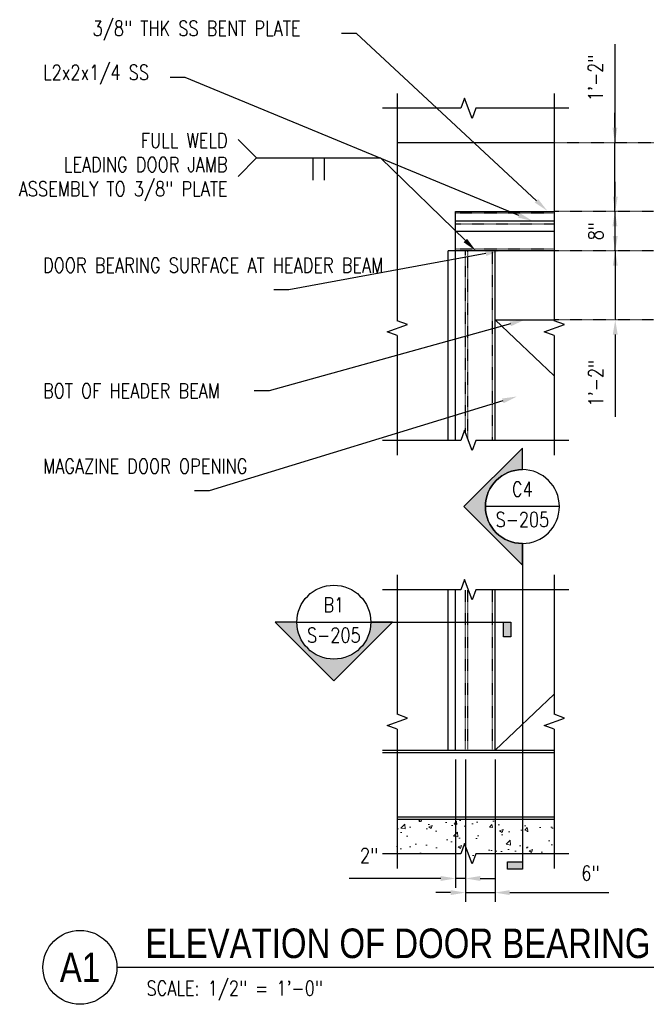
# Model space of a CAD drawing. Header units: inches. Extents: x 56 to 1759, y 30 to 684.
# Tile 5 of 12: x 258 to 385, y 477 to 676. Entities that reach past the tile are written whole.
import ezdxf
from ezdxf import colors
from ezdxf.entities.mleader import LeaderData, LeaderLine
from ezdxf.enums import TextEntityAlignment as Align
from ezdxf.math import Vec2, Vec3

# ---------------------------------------------------------------- set-up
doc = ezdxf.new("R2010")
doc.units = ezdxf.units.IN
doc.header["$MEASUREMENT"] = 0
doc.linetypes.add('Hidden 3_32_', pattern=[0.140625, 0.09375, -0.046875])
for name, color, linetype in [('A-DETL-HDLN', 90, 'Hidden 3_32_'), ('S-ANNO-DIMS', 1, 'Continuous'), ('S-ANNO-NOTE', 2, 'Continuous'), ('S-ANNO-SYMB', 2, 'Continuous'), ('S-ANNO-TEXT', 2, 'Continuous'), ('S-ANNO-TITL', 2, 'Continuous'), ('S-DETL-LIGHT', 2, 'Continuous'), ('S-DETL-MEDM', 3, 'Continuous')]:
    doc.layers.add(name, color=color, linetype=linetype)
doc.layers.add('A-WALL-PATT', color=9, linetype='Continuous', lineweight=18, true_color=0x808080)
doc.styles.add('Annotative', font='romans.shx', dxfattribs={"width": 0.8, "height": 0.125})
doc.styles.add('Arial', font='romans.shx', dxfattribs={"width": 0.8})
doc.styles.add('ROMANS', font='romans.shx', dxfattribs={"width": 0.8})
doc.styles.add('Title', font='swiss.ttf')
doc.styles.add('TITLES', font='swiss.ttf', dxfattribs={"width": 0.8, "height": 0.25})
doc.dimstyles.new('Annotative', dxfattribs={"dimscale": 0, "dimtxt": 0.125, "dimasz": 0.125, "dimexe": 0.078125, "dimexo": 0.078125, "dimgap": 0.09, "dimtad": 1, "dimdec": 3, "dimzin": 3, "dimdsep": 46, "dimlunit": 4, "dimtxsty": 'Annotative', "dimcen": 0.09, "dimclrt": 2, "dimazin": 2, "dimtfac": 1, "dimtdec": 3, "dimtmove": 0, "dimatfit": 0, "dimfxl": 1, "dimfrac": 2, "dimtolj": 1, "dimtzin": 0, "dimarcsym": 0})

# ---------------------------------------------------------------- blocks, each defined once
blk = doc.blocks.new('*D57')
at = {"layer": 'Defpoints', "color": 0, "transparency": 16777216}
for p in [(366, 629.38), (366, 615.38), (378.38, 615.38)]:
    blk.add_point(p, dxfattribs=at)
at = {"layer": 'S-ANNO-DIMS', "color": 0, "lineweight": -2, "transparency": 16777216}
for p, q in [((378.38, 632.38), (378.38, 635.38)), ((378.38, 629.38), (378.38, 615.38)), ((378.38, 612.38), (378.38, 595.69))]:
    blk.add_line(p, q, dxfattribs=at)
at = {"layer": 'S-ANNO-DIMS', "color": 0, "transparency": 16777216}
for points in [[(377.88, 632.38), (378.88, 632.38), (378.38, 629.38)], [(377.88, 612.38), (378.88, 612.38), (378.38, 615.38)]]:
    blk.add_solid(points, dxfattribs=at)
at = {"layer": 'S-ANNO-DIMS', "color": 2, "lineweight": -3, "transparency": 16777216, "insert": (374.44, 602.54), "char_height": 3, "attachment_point": 5, "rotation": 90, "style": 'Annotative'}
blk.add_mtext('\\A1;1\'-2"', dxfattribs=at)
blk = doc.blocks.new('*D58')
at = {"layer": 'Defpoints', "color": 0, "transparency": 16777216}
for p in [(346, 528.08), (348, 528.08), (348, 502.06)]:
    blk.add_point(p, dxfattribs=at)
at = {"layer": 'S-ANNO-DIMS', "color": 0, "lineweight": -2, "transparency": 16777216}
for p, q in [((346, 526.21), (346, 500.19)), ((348, 526.21), (348, 500.19)), ((343, 502.06), (324.44, 502.06)), ((348, 502.06), (346, 502.06)), ((351, 502.06), (354, 502.06))]:
    blk.add_line(p, q, dxfattribs=at)
at = {"layer": 'S-ANNO-DIMS', "color": 0, "transparency": 16777216}
for points in [[(343, 502.56), (343, 501.56), (346, 502.06)], [(351, 502.56), (351, 501.56), (348, 502.06)]]:
    blk.add_solid(points, dxfattribs=at)
at = {"layer": 'S-ANNO-DIMS', "color": 2, "lineweight": -3, "transparency": 16777216, "insert": (326.6, 508.22), "char_height": 3, "attachment_point": 1, "line_spacing_factor": 0.983083, "style": 'Annotative'}
blk.add_mtext('\\A1;2"', dxfattribs=at)
blk = doc.blocks.new('*D59')
at = {"layer": 'Defpoints', "color": 0, "transparency": 16777216}
for p in [(354, 528.08), (348, 515.73), (354, 499.19)]:
    blk.add_point(p, dxfattribs=at)
at = {"layer": 'S-ANNO-DIMS', "color": 0, "lineweight": -2, "transparency": 16777216}
for p, q in [((354, 526.21), (354, 497.31)), ((348, 513.86), (348, 497.31)), ((345, 499.19), (342, 499.19)), ((348, 499.19), (354, 499.19)), ((357, 499.19), (377.1, 499.19))]:
    blk.add_line(p, q, dxfattribs=at)
at = {"layer": 'S-ANNO-DIMS', "color": 0, "transparency": 16777216}
for points in [[(345, 499.69), (345, 498.69), (348, 499.19)], [(357, 499.69), (357, 498.69), (354, 499.19)]]:
    blk.add_solid(points, dxfattribs=at)
at = {"layer": 'S-ANNO-DIMS', "color": 2, "lineweight": -3, "transparency": 16777216, "insert": (373.34, 503.13), "char_height": 3, "attachment_point": 5, "style": 'Annotative'}
blk.add_mtext('\\A1;6"', dxfattribs=at)
blk = doc.blocks.new('*D61')
at = {"layer": 'Defpoints', "color": 0, "transparency": 16777216}
for p in [(366, 651.38), (378.31, 651.38), (366, 637.38)]:
    blk.add_point(p, dxfattribs=at)
at = {"layer": 'S-ANNO-DIMS', "color": 0, "lineweight": -2, "transparency": 16777216}
for p, q in [((378.31, 671.32), (378.31, 651.38)), ((378.31, 654.38), (378.31, 657.38)), ((378.31, 637.38), (378.31, 651.38)), ((378.31, 637.38), (378.31, 651.38)), ((378.31, 634.38), (378.31, 631.38))]:
    blk.add_line(p, q, dxfattribs=at)
at = {"layer": 'S-ANNO-DIMS', "color": 0, "transparency": 16777216}
for points in [[(377.81, 654.38), (378.81, 654.38), (378.31, 651.38)], [(377.81, 634.38), (378.81, 634.38), (378.31, 637.38)]]:
    blk.add_solid(points, dxfattribs=at)
at = {"layer": 'S-ANNO-DIMS', "color": 2, "transparency": 16777216, "insert": (374.36, 664.48), "char_height": 3, "attachment_point": 5, "rotation": 90, "style": 'Annotative'}
blk.add_mtext('\\A1;1\'-2"', dxfattribs=at)
blk = doc.blocks.new('*D62')
at = {"layer": 'Defpoints', "color": 0, "transparency": 16777216}
for p in [(378.38, 637.38), (390.77, 637.38), (366, 629.38)]:
    blk.add_point(p, dxfattribs=at)
at = {"layer": 'S-ANNO-DIMS', "color": 0, "lineweight": -2, "transparency": 16777216}
for p, q in [((378.38, 640.38), (378.38, 643.38)), ((378.38, 629.38), (378.38, 637.38)), ((378.38, 626.38), (378.38, 623.38))]:
    blk.add_line(p, q, dxfattribs=at)
at = {"layer": 'S-ANNO-DIMS', "color": 0, "transparency": 16777216}
for points in [[(377.88, 640.38), (378.88, 640.38), (378.38, 637.38)], [(377.88, 626.38), (378.88, 626.38), (378.38, 629.38)]]:
    blk.add_solid(points, dxfattribs=at)
at = {"layer": 'S-ANNO-DIMS', "color": 2, "transparency": 16777216, "insert": (374.44, 633.38), "char_height": 3, "attachment_point": 5, "rotation": 90, "style": 'Annotative', "bg_fill": 3, "box_fill_scale": 1.25, "bg_fill_color": 256, "bg_fill_true_color": 13158600, "bg_fill_transparency": 0}
blk.add_mtext('\\A1;8"', dxfattribs=at)
blk = doc.blocks.new('*U106')
blk.add_line((0, 0), (9.6222, 0))
blk.add_circle((-0.3126, 0), 0.3126)
at = {"style": 'Title'}
for tag, p, height in [('TITLE1', (0.2408, 0.3775), 0.25), ('SCALE', (0.25, -0.1768), 0.0984)]:
    blk.add_attdef(tag, p, '', height=height, dxfattribs=at)
blk.add_attdef('TITLE2', text='', height=0.25, dxfattribs=at).set_placement((0.2408, 0.3281), align=Align.TOP_LEFT)
blk.add_attdef('NUMBER', text='', height=0.25, dxfattribs=at).set_placement((-0.3126, 0), align=Align.MIDDLE_CENTER)
blk = doc.blocks.new('*U111')
at = {"lineweight": -3}
h = blk.add_hatch(color=256, dxfattribs=at)
edge = h.paths.add_edge_path()
edge.add_line((-0.3125, 0), (-0.4947, 0))
edge.add_line((-0.4947, 0), (0, -0.4947))
edge.add_line((0, -0.4947), (0.4947, 0))
edge.add_line((0.4947, 0), (0.3125, 0))
edge.add_arc((0, 0), 0.3125, 180, 360, ccw=False)
blk.add_hatch(color=256, dxfattribs=at).paths.add_polyline_path([(1.4341, 0), (1.4966, 0), (1.4966, -0.125), (1.4341, -0.125)])
for p, q in [((-0.3125, 0), (0.3125, 0)), ((0.4947, 0), (0, -0.4947)), ((0, -0.4947), (-0.4947, 0))]:
    blk.add_line(p, q, dxfattribs=at)
at = {"linetype": 'Continuous', "lineweight": -3}
blk.add_line((0.3125, 0), (1.4966, 0), dxfattribs=at)
at = {"lineweight": -3, "flags": 128}
blk.add_lwpolyline([(-0.3125, 0), (-0.4947, 0), (0, -0.4947), (0.4947, 0), (0.3125, 0, -1), (-0.3125, 0)], format="xyb", close=True, dxfattribs=at)
blk.add_lwpolyline([(1.4341, 0), (1.4966, 0), (1.4966, -0.125), (1.4341, -0.125), (1.4341, 0)], close=True, dxfattribs=at)
blk.add_lwpolyline([(-0.3125, -0.0156), (-0.3125, -0.0156)], dxfattribs=at)
blk.add_lwpolyline([(-0.3125, -0.0156), (-0.3125, -0.0156)], dxfattribs=at)
at = {"lineweight": -3}
blk.add_circle((0, 0), 0.3125, dxfattribs=at)
at = {"linetype": 'Continuous', "lineweight": -3, "style": 'Arial'}
blk.add_attdef('X#', text='', height=0.0938, dxfattribs=at).set_placement((0, 0.0469), align=Align.BOTTOM_CENTER)
blk.add_attdef('X-###', text='', height=0.0938, dxfattribs=at).set_placement((0, -0.0469), align=Align.TOP_CENTER)
blk = doc.blocks.new('*U112')
at = {"lineweight": -3}
h = blk.add_hatch(color=256, dxfattribs=at)
edge = h.paths.add_edge_path()
edge.add_line((0, 1.3565), (0, 1.5388))
edge.add_line((0, 1.5388), (0.4947, 1.0441))
edge.add_line((0.4947, 1.0441), (0, 0.5493))
edge.add_line((0, 0.5493), (0, 0.7316))
edge.add_arc((0, 1.0441), 0.3125, 270, 450)
blk.add_hatch(color=256, dxfattribs=at).paths.add_polyline_path([(0, -1.9582), (0, -2.0207), (0.125, -2.0207), (0.125, -1.9582)])
for p, q in [((0.4947, 1.0441), (0, 1.5388)), ((-0.3125, 1.0441), (0.3125, 1.0441)), ((0, 0.5493), (0.4947, 1.0441))]:
    blk.add_line(p, q, dxfattribs=at)
at = {"linetype": 'Continuous', "lineweight": -3}
blk.add_line((0, 0.7316), (0, -2.0207), dxfattribs=at)
at = {"lineweight": -3, "flags": 128}
blk.add_lwpolyline([(0, 1.3565), (0, 1.5388), (0.4947, 1.0441), (0, 0.5493), (0, 0.7316, 1), (0, 1.3565)], format="xyb", close=True, dxfattribs=at)
blk.add_lwpolyline([(0.0156, 1.3565), (0.0156, 1.3565)], dxfattribs=at)
blk.add_lwpolyline([(0.0156, 1.3565), (0.0156, 1.3565)], dxfattribs=at)
blk.add_lwpolyline([(0, -1.9582), (0, -2.0207), (0.125, -2.0207), (0.125, -1.9582), (0, -1.9582)], close=True, dxfattribs=at)
at = {"lineweight": -3}
blk.add_circle((0, 1.0441), 0.3125, dxfattribs=at)
at = {"linetype": 'Continuous', "lineweight": -3, "style": 'Arial'}
blk.add_attdef('X#', text='', height=0.0938, dxfattribs=at).set_placement((0, 1.0909), align=Align.BOTTOM_CENTER)
blk.add_attdef('X-###', text='', height=0.0938, dxfattribs=at).set_placement((0, 0.9972), align=Align.TOP_CENTER)

msp = doc.modelspace()

# ---------------------------------------------------------------- hatches: boundary and pattern name
at = {"layer": 'A-WALL-PATT'}
h = msp.add_hatch(dxfattribs=at)
h.set_pattern_fill('AR-CONC', color=8, style=0)
h.set_pattern_definition([(50, (157.0557, -32.857), (7.1726, -0.62752), [0.75, -8.25]), (355, (157.056, -32.857), (-1.38751, 7.52192), [0.6, -6.6]), (100.4514, (157.6534, -32.909), (5.78509, 6.8944), [0.6374, -7.01142]), (46.1842, (157.056, -30.857), (10.67241, -1.65519), [1.125, -12.375]), (96.6356, (157.945, -30.995), (9.34662, 9.74119), [0.9561, -10.51714]), (351.1842, (157.056, -30.857), (9.34662, 9.74119), [0.9, -9.9]), (21, (158.0557, -31.357), (5.96907, -4.02619), [0.75, -8.25]), (326, (158.056, -31.357), (2.43315, 7.2515), [0.6, -6.6]), (71.4514, (158.553, -31.6924), (8.40222, 3.22531), [0.6374, -7.01142]), (37.5, (157.0557, -32.8568), (0.121599, 3.328939), [0, -6.52, 0, -6.7, 0, -6.625]), (7.5, (157.0557, -32.857), (2.630695, 3.944117), [0, -3.82, 0, -6.37, 0, -2.525]), (327.5, (154.8257, -32.8568), (5.338224, -0.225549), [0, -2.5, 0, -7.8, 0, -10.35]), (317.5, (153.8257, -32.857), (5.83186, 1.00105), [0, -3.25, 0, -5.18, 0, -7.35])])
h.paths.add_polyline_path([(365.9954, 514.08), (365.9954, 507.08), (350.0876, 507.08), (349.3376, 505.0194), (347.8376, 509.1406), (347.0876, 507.08), (334.1798, 507.08), (334.1798, 514.08)])

# ---------------------------------------------------------------- linework, layer by layer
at = {"layer": 'A-DETL-HDLN', "lineweight": -3}
for p, q in [((365.9954, 637.0058), (345.9954, 637.0058)), ((345.9954, 634.8808), (365.9954, 634.8808)), ((365.9954, 629.7558), (345.9954, 629.7558)), ((347.9954, 592.5446), (347.9954, 629.3808)), ((348.4954, 591.1709), (348.4954, 629.3808)), ((353.4954, 590.9176), (353.4954, 629.3808)), ((347.9954, 528.08), (347.9954, 560.6343)), ((348.4954, 528.08), (348.4954, 560.6343)), ((353.4954, 528.08), (353.4954, 560.6343))]:
    msp.add_line(p, q, dxfattribs=at)
at = {"layer": 'S-ANNO-DIMS', "linetype": 'Hidden 3_32_'}
for p, q in [((365.9954, 651.3808), (390.7696, 651.3808)), ((390.7696, 637.3808), (365.9954, 637.3808)), ((390.7696, 629.3808), (365.9954, 629.3808)), ((390.7696, 615.3808), (365.9954, 615.3808))]:
    msp.add_line(p, q, dxfattribs=at)
at = {"layer": 'S-ANNO-NOTE', "lineweight": -3}
msp.add_line((305.6375, 648.249), (330.7704, 648.249), dxfattribs=at)
at = {"layer": 'S-DETL-LIGHT', "lineweight": -3}
for p, q in [((365.9954, 661.3238), (365.9954, 615.2008)), ((317.079, 648.249), (317.079, 643.749)), ((319.329, 648.249), (319.329, 643.749)), ((365.9954, 635.3808), (345.9954, 635.3808)), ((345.9954, 633.3808), (365.9954, 633.3808)), ((344.4954, 590.9176), (344.4954, 629.3808)), ((365.9954, 629.3808), (344.4954, 629.3808)), ((353.9954, 590.9176), (353.9954, 629.3808)), ((332.1192, 612.9508), (336.2404, 614.4508)), ((336.2404, 614.4508), (334.1798, 615.2008)), ((363.9348, 612.9508), (368.056, 614.4508)), ((368.056, 614.4508), (365.9954, 615.2008)), ((334.1798, 612.2008), (332.1192, 612.9508)), ((365.9954, 612.2008), (363.9348, 612.9508)), ((365.9954, 612.2008), (365.9954, 587.9176)), ((365.9954, 563.6343), (365.9954, 535.3572)), ((344.4954, 528.08), (344.4954, 560.6343)), ((353.9954, 528.08), (353.9954, 560.6343)), ((336.2404, 534.6072), (334.1798, 535.3572)), ((368.056, 534.6072), (365.9954, 535.3572)), ((332.1192, 533.1072), (336.2404, 534.6072)), ((363.9348, 533.1072), (368.056, 534.6072)), ((334.1798, 532.3572), (332.1192, 533.1072)), ((365.9954, 532.3572), (363.9348, 533.1072)), ((365.9954, 532.3572), (365.9954, 504.08))]:
    msp.add_line(p, q, dxfattribs=at)
at = {"layer": 'S-DETL-LIGHT'}
for p, q in [((334.1798, 514.58), (365.9954, 514.58)), ((334.1798, 514.08), (365.9954, 514.08))]:
    msp.add_line(p, q, dxfattribs=at)
at = {"layer": 'S-DETL-LIGHT', "lineweight": -3}
for points in [[(334.1798, 661.3238), (334.1798, 615.2008)], [(368.9954, 658.3238), (350.0876, 658.3238), (349.3376, 656.2632), (347.8376, 660.3844), (347.0876, 658.3238), (331.1798, 658.3238)], [(334.1798, 612.2008), (334.1798, 587.9176)], [(368.9954, 590.9176), (350.0876, 590.9176), (349.3376, 588.8569), (347.8376, 592.9782), (347.0876, 590.9176), (331.1798, 590.9176)], [(334.1798, 563.6343), (334.1798, 535.3572)], [(368.9954, 560.6343), (350.0876, 560.6343), (349.3376, 558.5737), (347.8376, 562.695), (347.0876, 560.6343), (331.1798, 560.6343)], [(334.1798, 532.3572), (334.1798, 504.08)], [(368.9954, 507.08), (350.0876, 507.08), (349.3376, 505.0194), (347.8376, 509.1406), (347.0876, 507.08), (331.1798, 507.08)]]:
    msp.add_lwpolyline(points, dxfattribs=at)
at = {"layer": 'S-DETL-MEDM', "lineweight": -3}
for p, q in [((334.1798, 651.3808), (365.9954, 651.3808)), ((345.9954, 637.3808), (365.9954, 637.3808)), ((345.9954, 590.9176), (345.9954, 637.3808)), ((353.9954, 615.3808), (365.9954, 615.3808)), ((353.9954, 615.3808), (365.9954, 604.0246)), ((345.9954, 528.08), (345.9954, 560.6343)), ((353.9954, 528.08), (365.9954, 539.4363))]:
    msp.add_line(p, q, dxfattribs=at)
at = {"layer": 'S-DETL-MEDM'}
for p, q in [((331.1798, 528.08), (365.9954, 528.08)), ((331.1798, 527.58), (365.9954, 527.58))]:
    msp.add_line(p, q, dxfattribs=at)

# ---------------------------------------------------------------- block references
at = {"layer": 'S-ANNO-SYMB', "lineweight": -3}
ref = msp.add_blockref('*U112', (359.5415, 552.4509), dxfattribs=dict(at, xscale=-24, yscale=24, zscale=24))
ref.add_attrib('X-###', 'S-205', dxfattribs={"layer": 'S-ANNO-TEXT', "color": 1, "linetype": 'Continuous', "lineweight": -2, "height": 3, "style": 'ROMANS', "width": 0.796875}).set_placement((359.5415, 576.3831), align=Align.TOP_CENTER)
ref.add_attrib('X#', 'C4', dxfattribs={"layer": 'S-ANNO-TEXT', "color": 1, "linetype": 'Continuous', "lineweight": -2, "height": 3, "style": 'ROMANS', "width": 0.796875}).set_placement((359.5415, 578.6331), align=Align.BOTTOM_CENTER)
ref = msp.add_blockref('*U111', (321.3061, 554.0532), dxfattribs=dict(at, xscale=24, yscale=24, zscale=24))
ref.add_attrib('X-###', 'S-205', dxfattribs={"color": 1, "linetype": 'Continuous', "lineweight": -2, "height": 3, "style": 'ROMANS', "width": 0.8}).set_placement((321.3061, 552.9282), align=Align.TOP_CENTER)
ref.add_attrib('X#', 'B1', dxfattribs={"layer": 'S-ANNO-TEXT', "color": 1, "linetype": 'Continuous', "lineweight": -2, "height": 3, "style": 'ROMANS', "width": 0.8}).set_placement((321.3061, 555.1782), align=Align.BOTTOM_CENTER)
at = {"layer": 'S-ANNO-TITL'}
ref = msp.add_blockref('*U106', (277.326, 484.0301), dxfattribs=dict(at, xscale=24, yscale=24, zscale=24))
ref.add_attrib('SCALE', 'SCALE: 1/2" = 1\'-0"', dxfattribs={"layer": '0', "height": 3, "style": 'Annotative', "width": 0.796875}).set_placement((283.326, 479.7876), align=Align.MIDDLE_LEFT)
ref.add_attrib('NUMBER', 'A1', dxfattribs={"layer": '0', "height": 6, "style": 'TITLES', "width": 0.796875}).set_placement((269.8248, 484.0301), align=Align.MIDDLE_CENTER)
ref.add_attrib('TITLE2', 'ELEVATION OF DOOR BEARING SURFACES', dxfattribs={"layer": '0', "height": 6, "style": 'TITLES', "width": 0.796875}).set_placement((283.106, 491.9051), align=Align.TOP_LEFT)

# ---------------------------------------------------------------- texts
at = {"layer": 'S-ANNO-NOTE', "lineweight": -3, "insert": (299.7633, 646.374), "char_height": 3, "width": 40.662976, "attachment_point": 6, "line_spacing_factor": 0.981704, "style": 'Annotative', "bg_fill": 2}
msp.add_mtext('\\pxt3.2,6.4,9.6,12.8,16,19.2,22.4,25.6,28.8,32,35.2,38.4,41.6,44.8,48,51.2,54.4,57.6,60.8,64,67.2,70.4,73.6,76.8,80,83.2,86.4,89.6,92.8,96,99.2,102.4;FULL WELD\\PLEADING DOOR JAMB \\PASSEMBLY TO 3/8" PLATE', dxfattribs=at)

# ---------------------------------------------------------------- dimensions: what is measured, and where the dimension line sits
at = {"layer": 'S-ANNO-DIMS'}
dim = msp.add_linear_dim(base=(378.31, 651.3808), p1=(365.9954, 637.3808), p2=(365.9954, 651.3808), angle=90, dimstyle='Annotative', override={"dimpost": '\\X', "dimse1": 1, "dimse2": 1}, dxfattribs=at)
dim.commit()
dim.dimension.update_dxf_attribs({"geometry": '*D61', "text_midpoint": (378.31, 664.4786), "dimtype": 160})
at = {"layer": 'S-ANNO-DIMS', "lineweight": -3}
dim = msp.add_linear_dim(base=(378.3825, 615.3808), p1=(365.9954, 629.3808), p2=(365.9954, 615.3808), angle=90, dimstyle='Annotative', override={"dimpost": '\\X', "dimse1": 1, "dimse2": 1}, dxfattribs=at)
dim.commit()
dim.dimension.update_dxf_attribs({"geometry": '*D57', "text_midpoint": (378.3825, 602.5351), "dimtype": 160})
for base, p1, p2, picture, middle in [((347.9954, 502.0631), (345.9954, 528.08), (347.9954, 528.08), '*D58', (328.2596, 502.0631)), ((353.9954, 499.1881), (347.9954, 515.734), (353.9954, 528.08), '*D59', (373.344, 499.1881))]:
    dim = msp.add_linear_dim(base=base, p1=p1, p2=p2, dimstyle='Annotative', override={"dimpost": '\\X'}, dxfattribs=at)
    dim.commit()
    dim.dimension.update_dxf_attribs({"geometry": picture, "text_midpoint": middle, "dimtype": 160})

# ---------------------------------------------------------------- leaders
at = {"layer": 'S-ANNO-NOTE', "lineweight": -3}
ml = msp.add_multileader_mtext('Standard', dxfattribs=at)
ml.set_content('', color=256, style='Annotative')
ml.set_leader_properties(color=256, linetype='ByLayer', lineweight=-1)
ml.build(insert=Vec2(0, 0))
ml.multileader.update_dxf_attribs({"has_dogleg": 0, "text_right_attachment_type": 3, "dogleg_length": 0.125, "arrow_head_size": 3, "scale": 24})
ctx = ml.context
ctx.base_point, ctx.scale, ctx.char_height, ctx.arrow_head_size, ctx.landing_gap_size, ctx.plane_origin = Vec3(326.4579, 648.249), 24, 3, 3, 2.1562, Vec3(346.4964, 620.3808)
ctx.right_attachment, ctx.text_align_type = 3, 2
notes = []
notes.append((ctx, [(0, (1, 1, 0), (348.3217, 648.249), (-1, 0), 17.5513, [(0, [(350.1286, 629.3808)], 0, [])])]))
ctx.mtext.insert, ctx.mtext.alignment, ctx.mtext.flow_direction = Vec3(328.6142, 649.749), 3, 5
ml = msp.add_multileader_mtext('Standard', dxfattribs=at)
ml.set_content('\\A1;DOOR BEARING SURFACE AT HEADER BEAM', color=256, style='Annotative')
ml.set_leader_properties(color=1, lineweight=-1)
ml.build(insert=Vec2(0, 0))
ml.multileader.update_dxf_attribs({"text_right_attachment_type": 3, "dogleg_length": 0.125, "arrow_head_size": 3, "scale": 24})
ctx = ml.context
ctx.base_point, ctx.scale, ctx.char_height, ctx.arrow_head_size, ctx.landing_gap_size, ctx.plane_origin = Vec3(260.1673, 626.4551), 24, 3, 3, 2.1562, Vec3(377.0346, 656.3072)
ctx.right_attachment = 3
notes.append((ctx, [(1, (1, 1, 0), (312.1655, 621.4551), (-1, 0), 3, [(0, [(355.0646, 629.3927)], 0, [])])]))
ctx.mtext.insert, ctx.mtext.width, ctx.mtext.flow_direction = Vec3(262.3235, 627.9551), 47.659551, 5
ml = msp.add_multileader_mtext('Standard', dxfattribs=at)
ml.set_content('\\A1;BOT OF HEADER BEAM', color=256, style='Annotative')
ml.set_leader_properties(color=1, lineweight=-1)
ml.build(insert=Vec2(0, 0))
ml.multileader.update_dxf_attribs({"text_right_attachment_type": 3, "dogleg_length": 0.125, "arrow_head_size": 3, "scale": 24})
ctx = ml.context
ctx.base_point, ctx.scale, ctx.char_height, ctx.arrow_head_size, ctx.landing_gap_size, ctx.plane_origin = Vec3(260.1673, 600.9958), 24, 3, 3, 2.1562, Vec3(377.0346, 635.8249)
ctx.right_attachment = 3
notes.append((ctx, [(1, (1, 1, 0), (308.1655, 600.9958), (-1, 0), 3, [(0, [(359.9954, 615.3808)], 0, [])])]))
ctx.mtext.insert, ctx.mtext.width, ctx.mtext.defined_height, ctx.mtext.flow_direction = Vec3(262.3235, 602.4958), 43.226286, 6.5, 5
ml = msp.add_multileader_mtext('Standard', dxfattribs=at)
ml.set_content('\\A1;MAGAZINE DOOR OPENING', color=256, style='Annotative')
ml.set_leader_properties(color=1, lineweight=-1)
ml.build(insert=Vec2(0, 0))
ml.multileader.update_dxf_attribs({"text_right_attachment_type": 3, "dogleg_length": 0.125, "arrow_head_size": 3, "scale": 24})
ctx = ml.context
ctx.base_point, ctx.scale, ctx.char_height, ctx.arrow_head_size, ctx.landing_gap_size, ctx.plane_origin = Vec3(260.1673, 585.7154), 24, 3, 3, 2.1562, Vec3(379.122, 615.7799)
ctx.right_attachment = 3
notes.append((ctx, [(1, (1, 1, 0), (296.0512, 580.7154), (-1, 0), 3, [(0, [(358.4497, 599.8366)], 0, [])])]))
ctx.mtext.insert, ctx.mtext.width, ctx.mtext.flow_direction = Vec3(262.3235, 587.2154), 39.705506, 5
for ctx, leaders in notes:
    for number, flags, end, landing, length, lines in leaders:
        leader = LeaderData()
        leader.index, (leader.has_last_leader_line, leader.has_dogleg_vector, leader.attachment_direction) = number, flags
        leader.last_leader_point, leader.dogleg_vector, leader.dogleg_length = Vec3(end), Vec3(landing), length
        for number, points, colour, breaks in lines:
            line = LeaderLine()
            line.index, line.vertices, line.color, line.breaks = number, Vec3.list(points), colors.encode_raw_color(colour), breaks
            leader.lines.append(line)
        ctx.leaders.append(leader)

# ---------------------------------------------------------------- next in the draw order: linework, layer by layer
at = {"layer": 'S-DETL-LIGHT', "lineweight": -3}
for p, q in [((301.8875, 651.999), (305.6375, 648.249)), ((305.6375, 648.249), (301.8875, 644.499))]:
    msp.add_line(p, q, dxfattribs=at)

# ---------------------------------------------------------------- next in the draw order: leaders
at = {"layer": 'S-ANNO-NOTE', "lineweight": -3}
ml = msp.add_multileader_mtext('Standard', dxfattribs=at)
ml.set_content('\\A1;3/8" THK SS BENT PLATE', color=256, style='Annotative')
ml.set_leader_properties(color=1, linetype='ByLayer', lineweight=-1)
ml.build(insert=Vec2(0, 0))
ml.multileader.update_dxf_attribs({"text_right_attachment_type": 3, "dogleg_length": 0.125, "arrow_head_size": 3, "scale": 24})
ctx = ml.context
ctx.base_point, ctx.scale, ctx.char_height, ctx.arrow_head_size, ctx.landing_gap_size, ctx.plane_origin = Vec3(270.2244, 674.0296), 24, 3, 3, 2.1562, Vec3(352.6291, 679.4603)
ctx.right_attachment = 3
notes = []
notes.append((ctx, [(1, (1, 1, 0), (325.8798, 673.4582), (-1, 0), 3, [(0, [(364.5934, 637.5035)], 0, [])])]))
ctx.mtext.insert, ctx.mtext.width, ctx.mtext.defined_height, ctx.mtext.flow_direction = Vec3(272.3807, 676.0296), 61.961833, 17.6496, 5
ml = msp.add_multileader_mtext('Standard', dxfattribs=at)
ml.set_content('\\A1;L2x2x1/4 SS', color=256, style='Annotative')
ml.set_leader_properties(color=1, linetype='ByLayer', lineweight=-1)
ml.build(insert=Vec2(0, 0))
ml.multileader.update_dxf_attribs({"text_right_attachment_type": 3, "dogleg_length": 0.125, "arrow_head_size": 3, "scale": 24})
ctx = ml.context
ctx.base_point, ctx.scale, ctx.char_height, ctx.arrow_head_size, ctx.landing_gap_size, ctx.plane_origin = Vec3(260.1673, 665.0982), 24, 3, 3, 2.1562, Vec3(355.7498, 663.6565)
ctx.right_attachment = 3
notes.append((ctx, [(1, (1, 1, 0), (291.1369, 664.5267), (-1, 0), 3, [(0, [(361.6174, 635.4425)], 0, [])])]))
ctx.mtext.insert, ctx.mtext.width, ctx.mtext.flow_direction = Vec3(262.3235, 667.0982), 25.323887, 5
for ctx, leaders in notes:
    for number, flags, end, landing, length, lines in leaders:
        leader = LeaderData()
        leader.index, (leader.has_last_leader_line, leader.has_dogleg_vector, leader.attachment_direction) = number, flags
        leader.last_leader_point, leader.dogleg_vector, leader.dogleg_length = Vec3(end), Vec3(landing), length
        for number, points, colour, breaks in lines:
            line = LeaderLine()
            line.index, line.vertices, line.color, line.breaks = number, Vec3.list(points), colors.encode_raw_color(colour), breaks
            leader.lines.append(line)
        ctx.leaders.append(leader)

# ---------------------------------------------------------------- next in the draw order: dimensions: what is measured, and where the dimension line sits
at = {"layer": 'S-ANNO-DIMS'}
dim = msp.add_linear_dim(base=(378.3825, 637.3808), p1=(365.9954, 629.3808), p2=(390.7696, 637.3808), angle=90, dimstyle='Annotative', override={"dimpost": '\\X', "dimse1": 1, "dimse2": 1, "dimtfill": 1}, dxfattribs=at)
dim.commit()
dim.dimension.update_dxf_attribs({"geometry": '*D62', "text_midpoint": (378.3825, 633.3808), "dimtype": 160})

doc.saveas('drawing.dxf')
